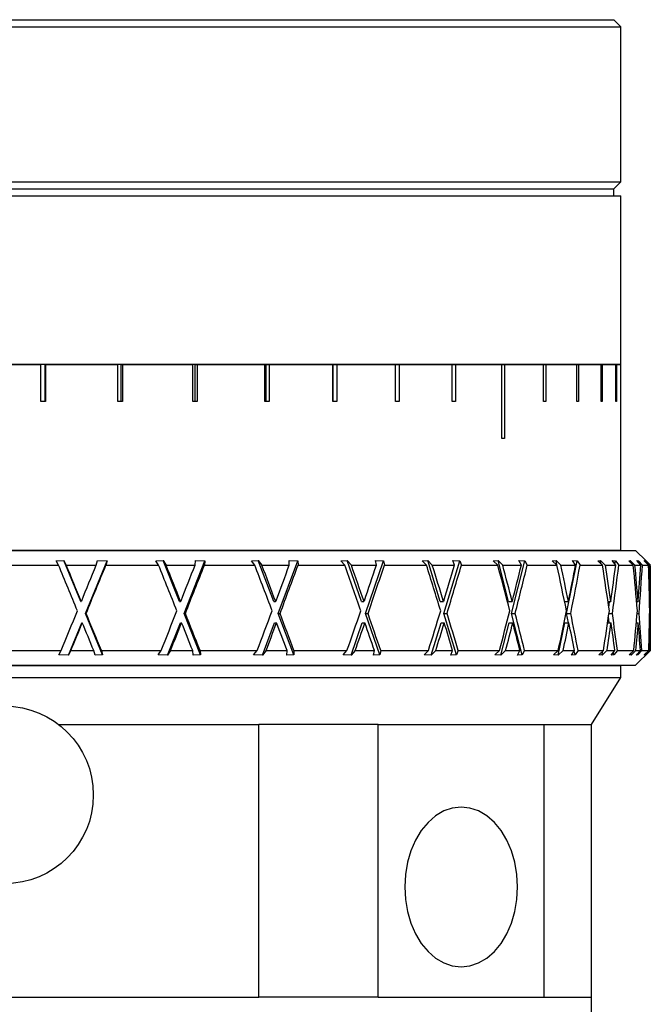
# Model space of a CAD drawing. Header units: inches. Extents: x 1.9 to 19.8, y 1.2 to 15.9.
# Tile 10 of 11: x 18.5 to 19.8, y 8.3 to 10.4. Entities that reach past the tile are written whole.
import ezdxf

# ---------------------------------------------------------------- set-up
doc = ezdxf.new("R2010")
doc.units = ezdxf.units.IN
doc.header["$MEASUREMENT"] = 0

msp = doc.modelspace()

# ---------------------------------------------------------------- linework, layer by layer
at = {"color": 7, "linetype": 'Continuous', "lineweight": 25}
for p, q in [((17.1377, 10.3741), (19.7327, 10.3741)), ((19.7477, 10.3591), (19.7327, 10.3741)), ((17.1227, 10.3591), (19.7477, 10.3591)), ((19.7477, 10.0291), (19.7477, 10.3591)), ((17.1227, 10.0291), (19.7477, 10.0291)), ((19.7327, 10.0141), (19.7477, 10.0291)), ((17.1227, 9.9991), (19.7477, 9.9991)), ((17.1377, 10.0141), (19.7327, 10.0141)), ((19.7327, 9.9991), (19.7327, 10.0141)), ((19.7477, 9.6411), (19.7477, 9.9991)), ((17.1227, 9.6411), (19.7477, 9.6411)), ((18.3577, 9.64), (18.5126, 9.64)), ((18.5126, 9.5613), (18.5126, 9.64)), ((18.5216, 9.64), (18.5126, 9.64)), ((18.5216, 9.5613), (18.5216, 9.64)), ((18.5216, 9.64), (18.5226, 9.64)), ((18.5226, 9.64), (18.5226, 9.5613)), ((18.5226, 9.64), (18.6762, 9.64)), ((18.6762, 9.5613), (18.6762, 9.64)), ((18.6832, 9.64), (18.6762, 9.64)), ((18.6832, 9.5613), (18.6832, 9.64)), ((18.6832, 9.64), (18.686, 9.64)), ((18.686, 9.64), (18.686, 9.5613)), ((18.686, 9.64), (18.836, 9.64)), ((18.836, 9.5613), (18.836, 9.64)), ((18.8409, 9.64), (18.836, 9.64)), ((18.8409, 9.5613), (18.8409, 9.64)), ((18.8409, 9.64), (18.8455, 9.64)), ((18.8455, 9.64), (18.8455, 9.5613)), ((18.8455, 9.64), (18.9895, 9.64)), ((18.9895, 9.5613), (18.9895, 9.64)), ((18.9921, 9.64), (18.9895, 9.64)), ((18.9921, 9.5613), (18.9921, 9.64)), ((18.9921, 9.64), (18.9985, 9.64)), ((18.9985, 9.64), (18.9985, 9.5613)), ((18.9985, 9.64), (19.1342, 9.64)), ((19.1342, 9.5613), (19.1342, 9.64)), ((19.1346, 9.64), (19.1342, 9.64)), ((19.1346, 9.5613), (19.1346, 9.64)), ((19.1346, 9.64), (19.1426, 9.64)), ((19.1426, 9.64), (19.1426, 9.5613)), ((19.1426, 9.64), (19.2679, 9.64)), ((19.2679, 9.5613), (19.2679, 9.64)), ((19.2679, 9.64), (19.2756, 9.64)), ((19.2756, 9.64), (19.2756, 9.5613)), ((19.2756, 9.64), (19.3885, 9.64)), ((19.3885, 9.5613), (19.3885, 9.64)), ((19.3885, 9.64), (19.3953, 9.64)), ((19.3953, 9.64), (19.3953, 9.5613)), ((19.3953, 9.64), (19.494, 9.64)), ((19.494, 9.4825), (19.494, 9.64)), ((19.494, 9.64), (19.4999, 9.64)), ((19.4999, 9.64), (19.4999, 9.4825)), ((19.4999, 9.64), (19.5829, 9.64)), ((19.5829, 9.5613), (19.5829, 9.64)), ((19.5829, 9.64), (19.5877, 9.64)), ((19.5877, 9.64), (19.5877, 9.5613)), ((19.5877, 9.64), (19.6536, 9.64)), ((19.5914, 9.64), (19.5914, 9.6411)), ((19.6536, 9.5613), (19.6536, 9.64)), ((19.6536, 9.64), (19.6573, 9.64)), ((19.6573, 9.64), (19.6573, 9.5613)), ((19.6573, 9.64), (19.7052, 9.64)), ((19.7052, 9.5613), (19.7052, 9.64)), ((19.7052, 9.64), (19.7077, 9.64)), ((19.7077, 9.64), (19.7077, 9.5613)), ((19.7077, 9.64), (19.7367, 9.64)), ((19.7367, 9.5613), (19.7367, 9.64)), ((19.7367, 9.64), (19.7379, 9.64)), ((19.7379, 9.64), (19.7379, 9.5613)), ((19.7379, 9.64), (19.7476, 9.64)), ((19.7476, 9.5613), (19.7476, 9.64)), ((18.5226, 9.5613), (18.5126, 9.5613)), ((18.686, 9.5613), (18.6762, 9.5613)), ((18.8455, 9.5613), (18.836, 9.5613)), ((18.9985, 9.5613), (18.9895, 9.5613)), ((19.1426, 9.5613), (19.1342, 9.5613)), ((19.2756, 9.5613), (19.2679, 9.5613)), ((19.3953, 9.5613), (19.3885, 9.5613)), ((19.5877, 9.5613), (19.5829, 9.5613)), ((19.6573, 9.5613), (19.6536, 9.5613)), ((19.7077, 9.5613), (19.7052, 9.5613)), ((19.7379, 9.5613), (19.7367, 9.5613)), ((19.7477, 9.5613), (19.7476, 9.5613)), ((19.7477, 9.245), (19.7477, 9.5613)), ((19.4999, 9.4825), (19.494, 9.4825)), ((17.0914, 9.2445), (19.7789, 9.2445)), ((17.1227, 9.245), (19.7477, 9.245)), ((19.6827, 9.2445), (19.6827, 9.245)), ((19.8011, 9.2223), (19.7789, 9.2445)), ((18.5454, 9.2222), (18.5615, 9.2228)), ((18.5502, 9.2133), (18.5454, 9.2222)), ((18.5615, 9.2228), (18.5665, 9.2133)), ((18.5973, 9.1356), (18.5615, 9.2228)), ((18.6077, 9.1105), (18.6536, 9.2221)), ((18.6304, 9.2133), (18.6332, 9.2228)), ((18.6332, 9.2228), (18.6536, 9.2221)), ((18.6536, 9.2221), (18.651, 9.2133)), ((18.757, 9.2222), (18.7726, 9.2228)), ((18.7631, 9.2133), (18.757, 9.2222)), ((18.7726, 9.2228), (18.779, 9.2133)), ((18.8074, 9.1356), (18.7726, 9.2228)), ((18.8174, 9.1105), (18.8618, 9.2221)), ((18.8409, 9.2133), (18.8421, 9.2228)), ((18.8421, 9.2228), (18.8618, 9.2221)), ((18.8618, 9.2221), (18.8608, 9.2133)), ((18.9608, 9.2222), (18.9755, 9.2228)), ((18.968, 9.2133), (18.9608, 9.2222)), ((18.9755, 9.2228), (18.9831, 9.2133)), ((19.0082, 9.1356), (18.9755, 9.2228)), ((19.0177, 9.1105), (19.0596, 9.2221)), ((19.041, 9.2228), (19.0596, 9.2221)), ((19.0415, 9.2133), (19.041, 9.2228)), ((19.0596, 9.2221), (19.0601, 9.2133)), ((19.1515, 9.2222), (19.165, 9.2228)), ((19.1597, 9.2133), (19.1515, 9.2222)), ((19.165, 9.2228), (19.1736, 9.2133)), ((19.195, 9.1356), (19.165, 9.2228)), ((19.2036, 9.1105), (19.242, 9.2221)), ((19.225, 9.2228), (19.242, 9.2221)), ((19.2271, 9.2133), (19.225, 9.2228)), ((19.242, 9.2221), (19.244, 9.2133)), ((19.3247, 9.2222), (19.3365, 9.2228)), ((19.3336, 9.2133), (19.3247, 9.2222)), ((19.3365, 9.2228), (19.346, 9.2133)), ((19.363, 9.1356), (19.3365, 9.2228)), ((19.3706, 9.1105), (19.4045, 9.2221)), ((19.3895, 9.2228), (19.4045, 9.2221)), ((19.3931, 9.2133), (19.3895, 9.2228)), ((19.4045, 9.2221), (19.408, 9.2133)), ((19.4759, 9.2222), (19.4859, 9.2228)), ((19.4853, 9.2133), (19.4759, 9.2222)), ((19.4859, 9.2228), (19.4959, 9.2133)), ((19.5082, 9.1356), (19.4859, 9.2228)), ((19.5146, 9.1105), (19.5432, 9.2221)), ((19.5305, 9.2228), (19.5432, 9.2221)), ((19.5356, 9.2133), (19.5305, 9.2228)), ((19.5432, 9.2221), (19.548, 9.2133)), ((19.6015, 9.2222), (19.6094, 9.2228)), ((19.6113, 9.2133), (19.6015, 9.2222)), ((19.6094, 9.2228), (19.6197, 9.2133)), ((19.612, 9.2098), (19.6094, 9.2228)), ((19.632, 9.1105), (19.6545, 9.2221)), ((19.6446, 9.2228), (19.6545, 9.2221)), ((19.6511, 9.2133), (19.6446, 9.2228)), ((19.6545, 9.2221), (19.6606, 9.2133)), ((19.6984, 9.2222), (19.704, 9.2228)), ((19.7082, 9.2133), (19.6984, 9.2222)), ((19.704, 9.2228), (19.7143, 9.2133)), ((19.7049, 9.2163), (19.704, 9.2228)), ((19.7288, 9.2228), (19.7359, 9.2221)), ((19.7365, 9.2133), (19.7288, 9.2228)), ((19.7349, 9.2153), (19.7359, 9.2221)), ((19.7359, 9.2221), (19.7431, 9.2133)), ((19.7642, 9.2222), (19.7673, 9.2228)), ((19.7738, 9.2133), (19.7642, 9.2222)), ((19.7673, 9.2228), (19.7775, 9.2133)), ((19.7676, 9.219), (19.7673, 9.2228)), ((19.7812, 9.2228), (19.7852, 9.2221)), ((19.7899, 9.2133), (19.7812, 9.2228)), ((19.7849, 9.2188), (19.7852, 9.2221)), ((19.7852, 9.2221), (19.7933, 9.2133)), ((19.7972, 9.2222), (19.7978, 9.2228)), ((19.8065, 9.2133), (19.7972, 9.2222)), ((19.7978, 9.2228), (19.8076, 9.2133)), ((19.7978, 9.2216), (19.7978, 9.2228)), ((19.8005, 9.2228), (19.8011, 9.2223)), ((19.81, 9.2133), (19.8005, 9.2228)), ((19.8013, 9.2221), (19.8102, 9.2133)), ((19.8013, 9.222), (19.8013, 9.2221)), ((18.4359, 9.2133), (18.5502, 9.2133)), ((18.5665, 9.2133), (18.6304, 9.2133)), ((18.651, 9.2133), (18.7631, 9.2133)), ((18.779, 9.2133), (18.8409, 9.2133)), ((18.8608, 9.2133), (18.968, 9.2133)), ((18.9831, 9.2133), (19.0415, 9.2133)), ((19.0601, 9.2133), (19.1597, 9.2133)), ((19.1736, 9.2133), (19.2271, 9.2133)), ((19.244, 9.2133), (19.3336, 9.2133)), ((19.346, 9.2133), (19.3931, 9.2133)), ((19.408, 9.2133), (19.4853, 9.2133)), ((19.4959, 9.2133), (19.5356, 9.2133)), ((19.548, 9.2133), (19.6113, 9.2133)), ((19.6197, 9.2133), (19.6511, 9.2133)), ((19.6606, 9.2133), (19.7082, 9.2133)), ((19.7143, 9.2133), (19.7365, 9.2133)), ((19.7431, 9.2133), (19.7738, 9.2133)), ((19.7775, 9.2133), (19.7899, 9.2133)), ((19.7933, 9.2133), (19.8065, 9.2133)), ((19.8076, 9.2133), (19.81, 9.2133)), ((19.8102, 9.0313), (19.8102, 9.2115)), ((18.5993, 9.1376), (18.5985, 9.1356)), ((18.8109, 9.1376), (18.8101, 9.1356)), ((19.0132, 9.1376), (19.0124, 9.1356)), ((19.2012, 9.1376), (19.2005, 9.1356)), ((19.3704, 9.1376), (19.3698, 9.1356)), ((19.5166, 9.1376), (19.5161, 9.1356)), ((19.6361, 9.1376), (19.6357, 9.1356)), ((19.7261, 9.1376), (19.7258, 9.1356)), ((19.7842, 9.1376), (19.7841, 9.1356)), ((19.8092, 9.1376), (19.8092, 9.1356)), ((18.5973, 9.1356), (18.5985, 9.1356)), ((18.8074, 9.1356), (18.8101, 9.1356)), ((19.0082, 9.1356), (19.0124, 9.1356)), ((19.195, 9.1356), (19.2005, 9.1356)), ((19.363, 9.1356), (19.3698, 9.1356)), ((19.5082, 9.1356), (19.5161, 9.1356)), ((19.6276, 9.1356), (19.6357, 9.1356)), ((19.72, 9.1356), (19.7258, 9.1356)), ((19.7218, 9.1234), (19.7236, 9.1356)), ((19.7808, 9.1356), (19.7841, 9.1356)), ((19.8084, 9.1356), (19.8092, 9.1356)), ((18.6077, 9.1105), (18.6088, 9.1105)), ((18.644, 9.0221), (18.6077, 9.1105)), ((18.8526, 9.0221), (18.8174, 9.1105)), ((18.8174, 9.1105), (18.8201, 9.1105)), ((19.0509, 9.0221), (19.0177, 9.1105)), ((19.0177, 9.1105), (19.0218, 9.1105)), ((19.234, 9.0221), (19.2036, 9.1105)), ((19.2036, 9.1105), (19.2092, 9.1105)), ((19.3975, 9.0221), (19.3706, 9.1105)), ((19.3706, 9.1105), (19.3774, 9.1105)), ((19.5372, 9.0221), (19.5146, 9.1105)), ((19.5146, 9.1105), (19.5225, 9.1105)), ((19.636, 9.0907), (19.632, 9.1105)), ((19.632, 9.1105), (19.6407, 9.1105)), ((19.7228, 9.0907), (19.7211, 9.1029)), ((19.7222, 9.1105), (19.7293, 9.1105)), ((19.782, 9.1105), (19.7861, 9.1105)), ((19.8087, 9.1105), (19.8095, 9.1105)), ((18.5711, 9.0216), (18.5995, 9.0907)), ((18.5995, 9.0907), (18.6007, 9.0907)), ((18.7819, 9.0216), (18.8095, 9.0907)), ((18.8095, 9.0907), (18.8122, 9.0907)), ((18.9842, 9.0216), (19.0102, 9.0907)), ((19.0102, 9.0907), (19.0144, 9.0907)), ((19.173, 9.0216), (19.1968, 9.0907)), ((19.1968, 9.0907), (19.2023, 9.0907)), ((19.3436, 9.0216), (19.3646, 9.0907)), ((19.3646, 9.0907), (19.3714, 9.0907)), ((19.4919, 9.0216), (19.5095, 9.0907)), ((19.5095, 9.0907), (19.5174, 9.0907)), ((19.6141, 9.0216), (19.628, 9.0907)), ((19.628, 9.0907), (19.6368, 9.0907)), ((19.7192, 9.0907), (19.7265, 9.0907)), ((19.7803, 9.0907), (19.7845, 9.0907)), ((19.8083, 9.0907), (19.8092, 9.0907)), ((18.4261, 9.0313), (18.5556, 9.0313)), ((18.5507, 9.0222), (18.5556, 9.0313)), ((18.5711, 9.0216), (18.5507, 9.0222)), ((18.5763, 9.0313), (18.5711, 9.0216)), ((18.5763, 9.0313), (18.6251, 9.0313)), ((18.6279, 9.0216), (18.6251, 9.0313)), ((18.644, 9.0221), (18.6279, 9.0216)), ((18.6413, 9.0313), (18.644, 9.0221)), ((18.6413, 9.0313), (18.7683, 9.0313)), ((18.7622, 9.0222), (18.7683, 9.0313)), ((18.7819, 9.0216), (18.7622, 9.0222)), ((18.7885, 9.0313), (18.7819, 9.0216)), ((18.7885, 9.0313), (18.8358, 9.0313)), ((18.837, 9.0216), (18.8358, 9.0313)), ((18.8526, 9.0221), (18.837, 9.0216)), ((18.8515, 9.0313), (18.8526, 9.0221)), ((18.8515, 9.0313), (18.9729, 9.0313)), ((18.9656, 9.0222), (18.9729, 9.0313)), ((18.9842, 9.0216), (18.9656, 9.0222)), ((18.992, 9.0313), (18.9842, 9.0216)), ((18.992, 9.0313), (19.0366, 9.0313)), ((19.0361, 9.0216), (19.0366, 9.0313)), ((19.0509, 9.0221), (19.0361, 9.0216)), ((19.0513, 9.0313), (19.0509, 9.0221)), ((19.0513, 9.0313), (19.1643, 9.0313)), ((19.1559, 9.0222), (19.1643, 9.0313)), ((19.173, 9.0216), (19.1559, 9.0222)), ((19.1818, 9.0313), (19.173, 9.0216)), ((19.1818, 9.0313), (19.2226, 9.0313)), ((19.2205, 9.0216), (19.2226, 9.0313)), ((19.234, 9.0221), (19.2205, 9.0216)), ((19.2361, 9.0313), (19.234, 9.0221)), ((19.2361, 9.0313), (19.3377, 9.0313)), ((19.3286, 9.0222), (19.3377, 9.0313)), ((19.3436, 9.0216), (19.3286, 9.0222)), ((19.3532, 9.0313), (19.3436, 9.0216)), ((19.3532, 9.0313), (19.3893, 9.0313)), ((19.3856, 9.0216), (19.3893, 9.0313)), ((19.3975, 9.0221), (19.3856, 9.0216)), ((19.401, 9.0313), (19.3975, 9.0221)), ((19.401, 9.0313), (19.4888, 9.0313)), ((19.4792, 9.0222), (19.4888, 9.0313)), ((19.4919, 9.0216), (19.4792, 9.0222)), ((19.5021, 9.0313), (19.4919, 9.0216)), ((19.5021, 9.0313), (19.5324, 9.0313)), ((19.5272, 9.0216), (19.5324, 9.0313)), ((19.5372, 9.0221), (19.5272, 9.0216)), ((19.5422, 9.0313), (19.5372, 9.0221)), ((19.5422, 9.0313), (19.6141, 9.0313)), ((19.6041, 9.0222), (19.6141, 9.0313)), ((19.6141, 9.0216), (19.6041, 9.0222)), ((19.6246, 9.0313), (19.6141, 9.0216)), ((19.6246, 9.0313), (19.6485, 9.0313)), ((19.642, 9.0216), (19.6485, 9.0313)), ((19.6499, 9.0221), (19.642, 9.0216)), ((19.6499, 9.0221), (19.6481, 9.0307)), ((19.6562, 9.0313), (19.6499, 9.0221)), ((19.6562, 9.0313), (19.7102, 9.0313)), ((19.7002, 9.0222), (19.7102, 9.0313)), ((19.7073, 9.0216), (19.7002, 9.0222)), ((19.7179, 9.0313), (19.7073, 9.0216)), ((19.7073, 9.0216), (19.7084, 9.0297)), ((19.7179, 9.0313), (19.7348, 9.0313)), ((19.727, 9.0216), (19.7348, 9.0313)), ((19.7326, 9.0221), (19.727, 9.0216)), ((19.7326, 9.0221), (19.7318, 9.0276)), ((19.74, 9.0313), (19.7326, 9.0221)), ((19.74, 9.0313), (19.775, 9.0313)), ((19.7652, 9.0222), (19.775, 9.0313)), ((19.7692, 9.0216), (19.7652, 9.0222)), ((19.7796, 9.0313), (19.7692, 9.0216)), ((19.7692, 9.0216), (19.7695, 9.0262)), ((19.7789, 9.0001), (19.8102, 9.0313)), ((19.7796, 9.0313), (19.789, 9.0313)), ((19.7802, 9.0216), (19.789, 9.0313)), ((19.7834, 9.0221), (19.7802, 9.0216)), ((19.7834, 9.0221), (19.7831, 9.0249)), ((19.7918, 9.0313), (19.7834, 9.0221)), ((19.7918, 9.0313), (19.8068, 9.0313)), ((19.7974, 9.0222), (19.8068, 9.0313)), ((19.7982, 9.0216), (19.7974, 9.0222)), ((19.8081, 9.0313), (19.7982, 9.0216)), ((19.7982, 9.0216), (19.7982, 9.0229)), ((19.8003, 9.0216), (19.8099, 9.0313)), ((19.8009, 9.0221), (19.8003, 9.0216)), ((19.8101, 9.0313), (19.8009, 9.0221)), ((19.8009, 9.0221), (19.8009, 9.0223)), ((19.8081, 9.0313), (19.8099, 9.0313)), ((19.8101, 9.0313), (19.8102, 9.0313)), ((17.0914, 9.0001), (19.7789, 9.0001)), ((19.7477, 8.9991), (18.4352, 8.9991)), ((19.5914, 8.9991), (19.5914, 9.0001)), ((19.7477, 8.9741), (19.7477, 8.9991)), ((18.4352, 8.9741), (19.7477, 8.9741)), ((19.6852, 8.8741), (19.7477, 8.9741)), ((18.5501, 8.8741), (18.9765, 8.8741)), ((18.9765, 8.2941), (18.9765, 8.8741)), ((19.2307, 8.8741), (18.9765, 8.8741)), ((19.2307, 8.2941), (19.2307, 8.8741)), ((19.2307, 8.8741), (19.5842, 8.8741)), ((19.5842, 8.8741), (19.6852, 8.8741)), ((19.5842, 8.2941), (19.5842, 8.8741)), ((19.6852, 8.2941), (19.6852, 8.8741)), ((17.1852, 8.2941), (18.9765, 8.2941)), ((19.2307, 8.2941), (18.9765, 8.2941)), ((19.2307, 8.2941), (19.5842, 8.2941)), ((19.5842, 8.2941), (19.6852, 8.2941)), ((19.6852, 8.2368), (19.6852, 8.2941))]:
    msp.add_line(p, q, dxfattribs=at)
at = {"color": 7, "linetype": 'Continuous', "lineweight": 25, "flags": 128}
msp.add_lwpolyline([(19.5276, 8.5283), (19.5262, 8.5549), (19.5218, 8.5808), (19.5145, 8.6055), (19.5047, 8.6282), (19.4924, 8.6485), (19.4781, 8.6658), (19.462, 8.6798), (19.4446, 8.69), (19.4262, 8.6962), (19.4074, 8.6983), (19.3886, 8.6962), (19.3703, 8.69), (19.3529, 8.6798), (19.3368, 8.6658), (19.3224, 8.6485), (19.3102, 8.6282), (19.3003, 8.6055), (19.2931, 8.5808), (19.2887, 8.5549), (19.2872, 8.5283), (19.2887, 8.5017), (19.2931, 8.4758), (19.3003, 8.4511), (19.3102, 8.4284), (19.3224, 8.4081), (19.3368, 8.3908), (19.3529, 8.3768), (19.3703, 8.3666), (19.3886, 8.3604), (19.4074, 8.3583), (19.4262, 8.3604), (19.4446, 8.3666), (19.462, 8.3768), (19.4781, 8.3908), (19.4924, 8.4081), (19.5047, 8.4284), (19.5145, 8.4511), (19.5218, 8.4758), (19.5262, 8.5017), (19.5276, 8.5283)], dxfattribs=at)
at = {"color": 7, "linetype": 'Continuous', "lineweight": 25}
msp.add_circle((18.4352, 8.7241), 0.189, dxfattribs=at)
for centre, major_axis, ratio, start_param, end_param in [((18.4352, 9.094), (-1.3678, 3.319), 0.042293, 4.701532, 4.730909), ((18.4352, 9.1336), (-1.3678, 3.319), 0.042293, 4.695556, 4.718951), ((18.4352, 9.1376), (1.3678, 3.319), 0.042293, 4.729817, 4.752617), ((18.4352, 9.0874), (1.3678, 3.319), 0.042293, 4.73678, 4.76774), ((18.4352, 9.094), (-1.3364, 3.317), 0.097529, 4.679686, 4.709063), ((18.4352, 9.1336), (-1.3364, 3.317), 0.097529, 4.673709, 4.697105), ((18.4352, 9.1376), (1.3364, 3.317), 0.097529, 4.751663, 4.774464), ((18.4352, 9.0874), (1.3364, 3.317), 0.097529, 4.758626, 4.789586), ((18.4352, 9.094), (-1.2793, 3.3138), 0.15206, 4.660323, 4.6897), ((18.4352, 9.1336), (-1.2793, 3.3138), 0.15206, 4.654346, 4.677742), ((18.4352, 9.1376), (1.2793, 3.3138), 0.15206, 4.771026, 4.793827), ((18.4352, 9.0874), (1.2793, 3.3138), 0.15206, 4.777989, 4.808949), ((18.4352, 9.094), (-1.1953, 3.3105), 0.205278, 4.644974, 4.674351), ((18.4352, 9.1336), (-1.1953, 3.3105), 0.205278, 4.638997, 4.662393), ((18.4352, 9.1376), (1.1953, 3.3105), 0.205278, 4.786375, 4.809176), ((18.4352, 9.0874), (1.1953, 3.3105), 0.205278, 4.793338, 4.824298), ((18.4352, 9.094), (-1.0826, 3.3079), 0.256276, 4.635285, 4.664662), ((18.4352, 9.1336), (-1.0826, 3.3079), 0.256276, 4.629309, 4.652704), ((18.4352, 9.1376), (1.0826, 3.3079), 0.256276, 4.796063, 4.818864), ((18.4352, 9.0874), (1.0826, 3.3079), 0.256276, 4.803027, 4.833987), ((18.4352, 9.094), (-0.939, 3.3073), 0.303713, 4.632944, 4.662321), ((18.4352, 9.1336), (-0.939, 3.3073), 0.303713, 4.626968, 4.650363), ((18.4352, 9.1376), (0.939, 3.3073), 0.303713, 4.798405, 4.821205), ((18.4352, 9.0874), (0.939, 3.3073), 0.303713, 4.805368, 4.836328), ((18.4352, 9.094), (-0.7629, 3.3091), 0.345704, 4.639427, 4.668804), ((18.4352, 9.1336), (-0.7629, 3.3091), 0.345704, 4.633451, 4.656846), ((18.4352, 9.1376), (0.7629, 3.3091), 0.345704, 4.791922, 4.814722), ((18.4352, 9.0874), (0.7629, 3.3091), 0.345704, 4.798885, 4.829845), ((18.4352, 9.094), (-0.5544, 3.3129), 0.379815, 4.655482, 4.684859), ((18.4352, 9.1336), (-0.5544, 3.3129), 0.379815, 4.649506, 4.672902), ((18.4352, 9.1376), (0.5544, 3.3129), 0.379815, 4.775866, 4.798667), ((18.4352, 9.0874), (0.5544, 3.3129), 0.379815, 4.78283, 4.81379), ((18.4352, 9.094), (-0.3176, 3.3171), 0.403316, 4.680368, 4.709745), ((18.4352, 9.1336), (-0.3176, 3.3171), 0.403316, 4.674391, 4.697787), ((18.4352, 9.1376), (0.3176, 3.3171), 0.403316, 4.750981, 4.773782), ((18.4352, 9.0874), (0.3176, 3.3171), 0.403316, 4.757945, 4.788904), ((18.4352, 9.094), (-0.062, 3.3194), 0.413804, 4.711229, 4.740607), ((18.4352, 9.1336), (-0.062, 3.3194), 0.413804, 4.705253, 4.728649), ((18.4352, 9.1376), (0.062, 3.3194), 0.413804, 4.720119, 4.74292), ((18.4352, 9.0874), (0.062, 3.3194), 0.413804, 4.727083, 4.758042), ((18.4352, 9.1376), (1.3678, 3.319), 0.042293, 4.697797, 4.723246), ((18.4352, 9.1376), (1.3364, 3.317), 0.097529, 4.719643, 4.745092), ((18.4352, 9.1376), (1.2793, 3.3138), 0.15206, 4.739006, 4.764455), ((18.4352, 9.1376), (1.1953, 3.3105), 0.205278, 4.754355, 4.779804), ((18.4352, 9.1376), (1.0826, 3.3079), 0.256276, 4.764044, 4.789493), ((18.4352, 9.1376), (0.939, 3.3073), 0.303713, 4.766385, 4.791834), ((18.4352, 9.1376), (0.7629, 3.3091), 0.345704, 4.759902, 4.785351), ((18.4352, 9.1376), (0.5544, 3.3129), 0.379815, 4.743847, 4.769296), ((18.4352, 9.1376), (0.3176, 3.3171), 0.403316, 4.718961, 4.74441), ((18.4352, 9.1376), (0.062, 3.3194), 0.413804, 4.6881, 4.713548), ((18.4352, 9.1336), (-1.3678, 3.319), 0.042293, 4.664131, 4.687998), ((18.4352, 9.1336), (-1.3364, 3.317), 0.097529, 4.642285, 4.666152), ((18.4352, 9.1336), (-1.2793, 3.3138), 0.15206, 4.622922, 4.646789), ((18.4352, 9.1336), (-1.1953, 3.3105), 0.205278, 4.607573, 4.63144), ((18.4352, 9.1336), (-1.0826, 3.3079), 0.256276, 4.597884, 4.621751), ((18.4352, 9.1336), (-0.939, 3.3073), 0.303713, 4.595543, 4.61941), ((18.4352, 9.1336), (-0.7629, 3.3091), 0.345704, 4.602026, 4.625893), ((18.4352, 9.1336), (-0.5544, 3.3129), 0.379815, 4.618081, 4.641948), ((18.4352, 9.1336), (-0.3176, 3.3171), 0.403316, 4.642967, 4.666833), ((18.4352, 9.1336), (-0.062, 3.3194), 0.413804, 4.673829, 4.697695), ((18.4352, 9.0874), (1.3678, 3.319), 0.042293, 4.712917, 4.730804), ((18.4352, 9.094), (-1.3678, 3.319), 0.042293, 4.676087, 4.693974), ((18.4352, 9.0874), (1.3364, 3.317), 0.097529, 4.734764, 4.75265), ((18.4352, 9.094), (-1.3364, 3.317), 0.097529, 4.654241, 4.672128), ((18.4352, 9.0874), (1.2793, 3.3138), 0.15206, 4.754127, 4.772013), ((18.4352, 9.094), (-1.2793, 3.3138), 0.15206, 4.634878, 4.652765), ((18.4352, 9.0874), (1.1953, 3.3105), 0.205278, 4.769475, 4.787362), ((18.4352, 9.094), (-1.1953, 3.3105), 0.205278, 4.619529, 4.637416), ((18.4352, 9.0874), (1.0826, 3.3079), 0.256276, 4.779164, 4.79705), ((18.4352, 9.094), (-1.0826, 3.3079), 0.256276, 4.609841, 4.627728), ((18.4352, 9.0874), (0.939, 3.3073), 0.303713, 4.781505, 4.799392), ((18.4352, 9.094), (-0.939, 3.3073), 0.303713, 4.607499, 4.625386), ((18.4352, 9.0874), (0.7629, 3.3091), 0.345704, 4.775022, 4.792909), ((18.4352, 9.094), (-0.7629, 3.3091), 0.345704, 4.613982, 4.631869), ((18.4352, 9.0874), (0.5544, 3.3129), 0.379815, 4.758967, 4.776853), ((18.4352, 9.094), (-0.5544, 3.3129), 0.379815, 4.630038, 4.647925), ((18.4352, 9.0874), (0.3176, 3.3171), 0.403316, 4.734082, 4.751968), ((18.4352, 9.094), (-0.3176, 3.3171), 0.403316, 4.654923, 4.67281), ((18.4352, 9.0874), (0.062, 3.3194), 0.413804, 4.70322, 4.721106), ((18.4352, 9.094), (-0.062, 3.3194), 0.413804, 4.685785, 4.703672)]:
    msp.add_ellipse(centre, major_axis=major_axis, ratio=ratio, start_param=start_param, end_param=end_param, dxfattribs=at)

doc.saveas('drawing.dxf')
